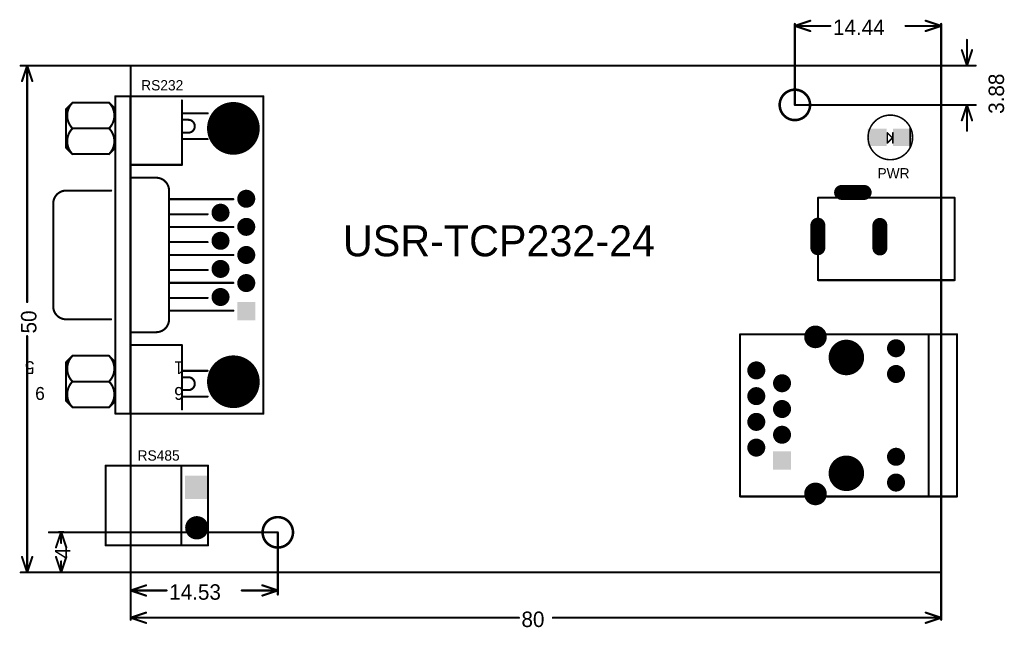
# Model space of a CAD drawing. Extents: x 344.6 to 441.8, y 173.2 to 233.1.
import ezdxf

# ---------------------------------------------------------------- set-up
doc = ezdxf.new("R2010")
doc.units = 0
doc.layers.get('0').update_dxf_attribs({"linetype": 'CONTINUOUS'})
for name, color, linetype in [('BOTTOMSOLDER', 6, 'CONTINUOUS'), ('KEEPOUTLAYER', 6, 'CONTINUOUS'), ('MECHANICAL3', 76, 'CONTINUOUS'), ('MULTILAYER', 9, 'CONTINUOUS'), ('TOPOVERLAY', 2, 'CONTINUOUS'), ('TOPSOLDER', 216, 'CONTINUOUS')]:
    doc.layers.add(name, color=color, linetype=linetype)

# ---------------------------------------------------------------- blocks, each defined once
blk = doc.blocks.new('POWER_B_1')
at = {"layer": 'BOTTOMSOLDER', "const_width": 1.4732}
for points in [[(2.339995, 4.340001), (4.569983, 4.340001)], [(0, 1.114994), (0, -1.114994)], [(6.120989, 1.090026), (6.120989, -1.139962)]]:
    blk.add_lwpolyline(points, dxfattribs=at)
at = {"layer": 'BOTTOMSOLDER', "const_width": 0.7366}
for points in [[(1.971695, 4.340001, 1), (2.708295, 4.340001, 1)], [(4.201683, 4.340001, 1), (4.938283, 4.340001, 1)], [(-0.3683, 1.114994, 1), (0.3683, 1.114994, 1)], [(5.752689, 1.090026, 1), (6.489289, 1.090026, 1)], [(-0.3683, -1.114994, 1), (0.3683, -1.114994, 1)], [(5.752689, -1.139962, 1), (6.489289, -1.139962, 1)]]:
    blk.add_lwpolyline(points, format="xyb", close=True, dxfattribs=at)
at = {"layer": 'MULTILAYER', "const_width": 1.27}
for points in [[(2.339995, 4.340001), (4.569983, 4.340001)], [(0, 1.114994), (0, -1.114994)], [(6.120989, 1.090026), (6.120989, -1.139962)]]:
    blk.add_lwpolyline(points, dxfattribs=at)
at = {"layer": 'MULTILAYER', "const_width": 0.635}
for points in [[(2.022495, 4.340001, 1), (2.657495, 4.340001, 1)], [(4.252483, 4.340001, 1), (4.887483, 4.340001, 1)], [(-0.3175, 1.114994, 1), (0.3175, 1.114994, 1)], [(5.803489, 1.090026, 1), (6.438489, 1.090026, 1)], [(-0.3175, -1.114994, 1), (0.3175, -1.114994, 1)], [(5.803489, -1.139962, 1), (6.438489, -1.139962, 1)]]:
    blk.add_lwpolyline(points, format="xyb", close=True, dxfattribs=at)
at = {"layer": 'TOPOVERLAY', "const_width": 0.2032}
for points in [[(0.024994, 1.812392), (0.024994, 3.815029)], [(0.024994, 3.815029), (1.8288, 3.815029)], [(5.08, 3.815029), (13.495985, 3.815029)], [(13.495985, -4.312996), (13.495985, 3.815029)], [(0.024994, -4.312996), (0.024994, -1.845208)], [(0.024994, -4.312996), (13.495985, -4.312996)]]:
    blk.add_lwpolyline(points, dxfattribs=at)
at = {"layer": 'TOPOVERLAY', "const_width": 0.1016}
for points in [[(-0.025806, 3.815029, 1), (0.075794, 3.815029, 1)], [(-0.025806, 3.815029, 1), (0.075794, 3.815029, 1)], [(1.778, 3.815029, 1), (1.8796, 3.815029, 1)], [(5.0292, 3.815029, 1), (5.1308, 3.815029, 1)], [(13.445185, 3.815029, 1), (13.546785, 3.815029, 1)], [(13.445185, 3.815029, 1), (13.546785, 3.815029, 1)], [(-0.025806, 1.812392, 1), (0.075794, 1.812392, 1)], [(-0.025806, -1.845208, 1), (0.075794, -1.845208, 1)], [(-0.025806, -4.312996, 1), (0.075794, -4.312996, 1)], [(-0.025806, -4.312996, 1), (0.075794, -4.312996, 1)], [(13.445185, -4.312996, 1), (13.546785, -4.312996, 1)], [(13.445185, -4.312996, 1), (13.546785, -4.312996, 1)]]:
    blk.add_lwpolyline(points, format="xyb", close=True, dxfattribs=at)
at = {"layer": 'TOPSOLDER', "const_width": 1.4732}
for points in [[(2.339995, 4.340001), (4.569983, 4.340001)], [(0, 1.114994), (0, -1.114994)], [(6.120989, 1.090026), (6.120989, -1.139962)]]:
    blk.add_lwpolyline(points, dxfattribs=at)
at = {"layer": 'TOPSOLDER', "const_width": 0.7366}
for points in [[(1.971695, 4.340001, 1), (2.708295, 4.340001, 1)], [(4.201683, 4.340001, 1), (4.938283, 4.340001, 1)], [(-0.3683, 1.114994, 1), (0.3683, 1.114994, 1)], [(5.752689, 1.090026, 1), (6.489289, 1.090026, 1)], [(-0.3683, -1.114994, 1), (0.3683, -1.114994, 1)], [(5.752689, -1.139962, 1), (6.489289, -1.139962, 1)]]:
    blk.add_lwpolyline(points, format="xyb", close=True, dxfattribs=at)
blk = doc.blocks.new('DB9F_2')
at = {"layer": 'BOTTOMSOLDER'}
for points, const_width in [([(-1.292085, 0.000965, 1), (1.307173, 0.000965, 1)], 2.599258), ([(7.923886, 1.270965, 1), (8.812886, 1.270965, 1)], 0.889), ([(10.696727, 1.270965, 1), (11.585727, 1.270965, 1)], 0.889), ([(13.469544, 1.270965, 1), (14.358544, 1.270965, 1)], 0.889), ([(16.242355, 1.270963, 1), (17.131355, 1.270963, 1)], 0.889), ([(23.705731, 0.000965, 1), (26.304989, 0.000965, 1)], 2.599258), ([(9.299727, -1.269035, 1), (10.188727, -1.269035, 1)], 0.889), ([(12.072544, -1.269035, 1), (12.961544, -1.269035, 1)], 0.889), ([(14.84536, -1.269035, 1), (15.73436, -1.269035, 1)], 0.889), ([(17.618202, -1.269035, 1), (18.507202, -1.269035, 1)], 0.889)]:
    blk.add_lwpolyline(points, format="xyb", close=True, dxfattribs=dict(at, const_width=const_width))
blk.add_solid([(6.082386, -2.158035), (7.860386, -2.158035), (6.082386, -0.380035), (7.860386, -0.380035)], dxfattribs=at)
at = {"layer": 'MULTILAYER'}
for points, const_width in [([(-1.241285, 0.000965, 1), (1.256373, 0.000965, 1)], 2.497658), ([(7.974686, 1.270965, 1), (8.762086, 1.270965, 1)], 0.7874), ([(10.747527, 1.270965, 1), (11.534927, 1.270965, 1)], 0.7874), ([(13.520344, 1.270965, 1), (14.307744, 1.270965, 1)], 0.7874), ([(16.293155, 1.270963, 1), (17.080555, 1.270963, 1)], 0.7874), ([(23.756531, 0.000965, 1), (26.254189, 0.000965, 1)], 2.497658), ([(9.350527, -1.269035, 1), (10.137927, -1.269035, 1)], 0.7874), ([(12.123344, -1.269035, 1), (12.910744, -1.269035, 1)], 0.7874), ([(14.89616, -1.269035, 1), (15.68356, -1.269035, 1)], 0.7874), ([(17.669002, -1.269035, 1), (18.456402, -1.269035, 1)], 0.7874)]:
    blk.add_lwpolyline(points, format="xyb", close=True, dxfattribs=dict(at, const_width=const_width))
blk.add_solid([(6.183986, -2.056435), (7.758786, -2.056435), (6.183986, -0.481635), (7.758786, -0.481635)], dxfattribs=at)
at = {"layer": 'TOPOVERLAY', "const_width": 0.2032}
for points in [[(6.167044, 16.510965, -0.414214), (7.437044, 17.780965)], [(17.597044, 17.780965, -0.414214), (18.867044, 16.510965)], [(-2.51347, 15.878162, -0.414214), (0.030924, 15.878162)], [(0.02653, 15.878162, -0.414214), (2.570924, 15.878162)], [(22.463163, 15.878162, -0.414214), (25.007557, 15.878162)], [(25.003163, 15.878162, -0.414214), (27.547557, 15.878162)], [(0.030924, 12.275426, -0.414214), (-2.51347, 12.275426)], [(2.570924, 12.275426, -0.414214), (0.02653, 12.275426)], [(25.007557, 12.275426, -0.414214), (22.463163, 12.275426)], [(27.547557, 12.275426, -0.414214), (25.003163, 12.275426)], [(6.167044, 6.350965, -0.414214), (4.897044, 7.620965)], [(20.137044, 7.620965, -0.414214), (18.867044, 6.350965)], [(0.452044, 4.445965, -1), (-0.817956, 4.445965)], [(25.852044, 4.445965, -1), (24.582044, 4.445965)]]:
    blk.add_lwpolyline(points, format="xyb", dxfattribs=at)
for points in [[(7.437044, 17.780965), (17.597044, 17.780965)], [(-1.876273, 16.510965), (-2.511273, 15.875965)], [(-1.876273, 16.510965), (1.933727, 16.510965)], [(1.933727, 16.510965), (2.568727, 15.875965)], [(6.167044, 16.510965), (6.167044, 12.065965)], [(18.867044, 16.510965), (18.867044, 12.065965)], [(23.10036, 16.510965), (22.46536, 15.875965)], [(23.10036, 16.510965), (26.91036, 16.510965)], [(26.91036, 16.510965), (27.54536, 15.875965)], [(-2.511273, 15.875965), (-2.511273, 12.277623)], [(0.028727, 15.875965), (0.028727, 12.277623)], [(2.568727, 15.875965), (2.568727, 12.277623)], [(22.46536, 15.875965), (22.46536, 12.277623)], [(25.00536, 15.875965), (25.00536, 12.277623)], [(27.54536, 15.875965), (27.54536, 12.277623)], [(-3.146273, 11.642623), (28.18036, 11.642623)], [(-3.146273, 11.642623), (-3.146273, -2.962351)], [(-2.511273, 12.277623), (-1.876273, 11.642623)], [(2.568727, 12.277623), (1.933727, 11.642623)], [(22.46536, 12.277623), (23.10036, 11.642623)], [(27.54536, 12.277623), (26.91036, 11.642623)], [(28.18036, 11.642623), (28.18036, -2.962351)], [(-3.146273, 10.160965), (28.18036, 10.160965)], [(3.627044, 10.160965), (3.627044, 5.080965)], [(4.897044, 10.160965), (4.897044, 7.620965)], [(20.137044, 10.160965), (20.137044, 7.620965)], [(21.407044, 10.160965), (21.407044, 5.080965)], [(6.167044, 6.350965), (18.867044, 6.350965)], [(7.013727, 6.350965), (7.013727, 0.000965)], [(8.283727, 6.350965), (8.283727, 2.540965)], [(9.765386, 6.350965), (9.765386, 0.000965)], [(11.035386, 6.350965), (11.035386, 2.540965)], [(12.517044, 6.350965), (12.517044, 0.000965)], [(13.787044, 6.350965), (13.787044, 2.540965)], [(15.268702, 6.350965), (15.268702, 0.000965)], [(16.538702, 6.350965), (16.538702, 2.540965)], [(18.02036, 6.350965), (18.02036, 0.000965)], [(-2.722956, 5.080965), (3.627044, 5.080965)], [(-1.452956, 5.080965), (-1.452956, 2.540965)], [(-0.817956, 5.080965), (-0.817956, 4.445965)], [(0.452044, 5.080965), (0.452044, 4.445965)], [(1.087044, 5.080965), (1.087044, 2.540965)], [(21.407044, 5.080965), (27.757044, 5.080965)], [(23.947044, 5.080965), (23.947044, 2.540965)], [(24.582044, 5.080965), (24.582044, 4.445965)], [(25.852044, 5.080965), (25.852044, 4.445965)], [(26.487044, 5.080965), (26.487044, 2.540965)], [(-3.146273, -2.962351), (28.18036, -2.962351)]]:
    blk.add_lwpolyline(points, dxfattribs=at)
at = {"layer": 'TOPOVERLAY', "const_width": 0.1016}
for points in [[(7.386244, 17.780965, 1), (7.487844, 17.780965, 1)], [(7.386244, 17.780965, 1), (7.487844, 17.780965, 1)], [(17.546244, 17.780965, 1), (17.647844, 17.780965, 1)], [(17.546244, 17.780965, 1), (17.647844, 17.780965, 1)], [(-1.927073, 16.510965, 1), (-1.825473, 16.510965, 1)], [(-1.927073, 16.510965, 1), (-1.825473, 16.510965, 1)], [(1.882927, 16.510965, 1), (1.984527, 16.510965, 1)], [(1.882927, 16.510965, 1), (1.984527, 16.510965, 1)], [(6.116244, 16.510965, 1), (6.217844, 16.510965, 1)], [(6.116244, 16.510965, 1), (6.217844, 16.510965, 1)], [(18.816244, 16.510965, 1), (18.917844, 16.510965, 1)], [(18.816244, 16.510965, 1), (18.917844, 16.510965, 1)], [(23.04956, 16.510965, 1), (23.15116, 16.510965, 1)], [(23.04956, 16.510965, 1), (23.15116, 16.510965, 1)], [(26.85956, 16.510965, 1), (26.96116, 16.510965, 1)], [(26.85956, 16.510965, 1), (26.96116, 16.510965, 1)], [(-2.56427, 15.878162, 1), (-2.46267, 15.878162, 1)], [(-2.562073, 15.875965, 1), (-2.460473, 15.875965, 1)], [(-2.562073, 15.875965, 1), (-2.460473, 15.875965, 1)], [(-0.02427, 15.878162, 1), (0.07733, 15.878162, 1)], [(-0.022073, 15.875965, 1), (0.079527, 15.875965, 1)], [(-0.019875, 15.878162, 1), (0.081724, 15.878162, 1)], [(2.517927, 15.875965, 1), (2.619527, 15.875965, 1)], [(2.517927, 15.875965, 1), (2.619527, 15.875965, 1)], [(2.520124, 15.878162, 1), (2.621725, 15.878162, 1)], [(22.412363, 15.878162, 1), (22.513963, 15.878162, 1)], [(22.41456, 15.875965, 1), (22.51616, 15.875965, 1)], [(22.41456, 15.875965, 1), (22.51616, 15.875965, 1)], [(24.952363, 15.878162, 1), (25.053963, 15.878162, 1)], [(24.95456, 15.875965, 1), (25.05616, 15.875965, 1)], [(24.956757, 15.878162, 1), (25.058357, 15.878162, 1)], [(27.49456, 15.875965, 1), (27.59616, 15.875965, 1)], [(27.49456, 15.875965, 1), (27.59616, 15.875965, 1)], [(27.496757, 15.878162, 1), (27.598357, 15.878162, 1)], [(-3.197073, 11.642623, 1), (-3.095473, 11.642623, 1)], [(-3.197073, 11.642623, 1), (-3.095473, 11.642623, 1)], [(-2.56427, 12.275426, 1), (-2.46267, 12.275426, 1)], [(-2.562073, 12.277623, 1), (-2.460473, 12.277623, 1)], [(-2.562073, 12.277623, 1), (-2.460473, 12.277623, 1)], [(-1.927073, 11.642623, 1), (-1.825473, 11.642623, 1)], [(-0.02427, 12.275426, 1), (0.07733, 12.275426, 1)], [(-0.022073, 12.277623, 1), (0.079527, 12.277623, 1)], [(-0.019875, 12.275426, 1), (0.081724, 12.275426, 1)], [(1.882927, 11.642623, 1), (1.984527, 11.642623, 1)], [(2.517927, 12.277623, 1), (2.619527, 12.277623, 1)], [(2.517927, 12.277623, 1), (2.619527, 12.277623, 1)], [(2.520124, 12.275426, 1), (2.621725, 12.275426, 1)], [(6.116244, 12.065965, 1), (6.217844, 12.065965, 1)], [(18.816244, 12.065965, 1), (18.917844, 12.065965, 1)], [(22.412363, 12.275426, 1), (22.513963, 12.275426, 1)], [(22.41456, 12.277623, 1), (22.51616, 12.277623, 1)], [(22.41456, 12.277623, 1), (22.51616, 12.277623, 1)], [(23.04956, 11.642623, 1), (23.15116, 11.642623, 1)], [(24.952363, 12.275426, 1), (25.053963, 12.275426, 1)], [(24.95456, 12.277623, 1), (25.05616, 12.277623, 1)], [(24.956757, 12.275426, 1), (25.058357, 12.275426, 1)], [(26.85956, 11.642623, 1), (26.96116, 11.642623, 1)], [(27.49456, 12.277623, 1), (27.59616, 12.277623, 1)], [(27.49456, 12.277623, 1), (27.59616, 12.277623, 1)], [(27.496757, 12.275426, 1), (27.598357, 12.275426, 1)], [(28.12956, 11.642623, 1), (28.23116, 11.642623, 1)], [(28.12956, 11.642623, 1), (28.23116, 11.642623, 1)], [(-3.197073, 10.160965, 1), (-3.095473, 10.160965, 1)], [(3.576244, 10.160965, 1), (3.677844, 10.160965, 1)], [(4.846244, 10.160965, 1), (4.947844, 10.160965, 1)], [(20.086244, 10.160965, 1), (20.187844, 10.160965, 1)], [(21.356244, 10.160965, 1), (21.457844, 10.160965, 1)], [(28.12956, 10.160965, 1), (28.23116, 10.160965, 1)], [(4.846244, 7.620965, 1), (4.947844, 7.620965, 1)], [(4.846244, 7.620965, 1), (4.947844, 7.620965, 1)], [(20.086244, 7.620965, 1), (20.187844, 7.620965, 1)], [(20.086244, 7.620965, 1), (20.187844, 7.620965, 1)], [(6.116244, 6.350965, 1), (6.217844, 6.350965, 1)], [(6.116244, 6.350965, 1), (6.217844, 6.350965, 1)], [(6.962927, 6.350965, 1), (7.064527, 6.350965, 1)], [(8.232927, 6.350965, 1), (8.334527, 6.350965, 1)], [(9.714586, 6.350965, 1), (9.816186, 6.350965, 1)], [(10.984586, 6.350965, 1), (11.086186, 6.350965, 1)], [(12.466244, 6.350965, 1), (12.567844, 6.350965, 1)], [(13.736244, 6.350965, 1), (13.837844, 6.350965, 1)], [(15.217902, 6.350965, 1), (15.319502, 6.350965, 1)], [(16.487902, 6.350965, 1), (16.589502, 6.350965, 1)], [(17.96956, 6.350965, 1), (18.07116, 6.350965, 1)], [(18.816244, 6.350965, 1), (18.917844, 6.350965, 1)], [(18.816244, 6.350965, 1), (18.917844, 6.350965, 1)], [(-2.773756, 5.080965, 1), (-2.672156, 5.080965, 1)], [(-1.503756, 5.080965, 1), (-1.402156, 5.080965, 1)], [(-0.868756, 5.080965, 1), (-0.767156, 5.080965, 1)], [(0.401244, 5.080965, 1), (0.502844, 5.080965, 1)], [(1.036244, 5.080965, 1), (1.137844, 5.080965, 1)], [(3.576244, 5.080965, 1), (3.677844, 5.080965, 1)], [(3.576244, 5.080965, 1), (3.677844, 5.080965, 1)], [(21.356244, 5.080965, 1), (21.457844, 5.080965, 1)], [(21.356244, 5.080965, 1), (21.457844, 5.080965, 1)], [(23.896244, 5.080965, 1), (23.997844, 5.080965, 1)], [(24.531244, 5.080965, 1), (24.632844, 5.080965, 1)], [(25.801244, 5.080965, 1), (25.902844, 5.080965, 1)], [(26.436244, 5.080965, 1), (26.537844, 5.080965, 1)], [(27.706244, 5.080965, 1), (27.807844, 5.080965, 1)], [(-0.868756, 4.445965, 1), (-0.767156, 4.445965, 1)], [(-0.868756, 4.445965, 1), (-0.767156, 4.445965, 1)], [(0.401244, 4.445965, 1), (0.502844, 4.445965, 1)], [(0.401244, 4.445965, 1), (0.502844, 4.445965, 1)], [(24.531244, 4.445965, 1), (24.632844, 4.445965, 1)], [(24.531244, 4.445965, 1), (24.632844, 4.445965, 1)], [(25.801244, 4.445965, 1), (25.902844, 4.445965, 1)], [(25.801244, 4.445965, 1), (25.902844, 4.445965, 1)], [(-1.503756, 2.540965, 1), (-1.402156, 2.540965, 1)], [(1.036244, 2.540965, 1), (1.137844, 2.540965, 1)], [(8.232927, 2.540965, 1), (8.334527, 2.540965, 1)], [(10.984586, 2.540965, 1), (11.086186, 2.540965, 1)], [(13.736244, 2.540965, 1), (13.837844, 2.540965, 1)], [(16.487902, 2.540965, 1), (16.589502, 2.540965, 1)], [(23.896244, 2.540965, 1), (23.997844, 2.540965, 1)], [(26.436244, 2.540965, 1), (26.537844, 2.540965, 1)], [(6.962927, 0.000965, 1), (7.064527, 0.000965, 1)], [(9.714586, 0.000965, 1), (9.816186, 0.000965, 1)], [(12.466244, 0.000965, 1), (12.567844, 0.000965, 1)], [(15.217902, 0.000965, 1), (15.319502, 0.000965, 1)], [(17.96956, 0.000965, 1), (18.07116, 0.000965, 1)], [(-3.197073, -2.962351, 1), (-3.095473, -2.962351, 1)], [(-3.197073, -2.962351, 1), (-3.095473, -2.962351, 1)], [(28.12956, -2.962351, 1), (28.23116, -2.962351, 1)], [(28.12956, -2.962351, 1), (28.23116, -2.962351, 1)]]:
    blk.add_lwpolyline(points, format="xyb", close=True, dxfattribs=at)
at = {"layer": 'TOPSOLDER'}
for points, const_width in [([(-1.292085, 0.000965, 1), (1.307173, 0.000965, 1)], 2.599258), ([(7.923886, 1.270965, 1), (8.812886, 1.270965, 1)], 0.889), ([(10.696727, 1.270965, 1), (11.585727, 1.270965, 1)], 0.889), ([(13.469544, 1.270965, 1), (14.358544, 1.270965, 1)], 0.889), ([(16.242355, 1.270963, 1), (17.131355, 1.270963, 1)], 0.889), ([(23.705731, 0.000965, 1), (26.304989, 0.000965, 1)], 2.599258), ([(9.299727, -1.269035, 1), (10.188727, -1.269035, 1)], 0.889), ([(12.072544, -1.269035, 1), (12.961544, -1.269035, 1)], 0.889), ([(14.84536, -1.269035, 1), (15.73436, -1.269035, 1)], 0.889), ([(17.618202, -1.269035, 1), (18.507202, -1.269035, 1)], 0.889)]:
    blk.add_lwpolyline(points, format="xyb", close=True, dxfattribs=dict(at, const_width=const_width))
blk.add_solid([(6.082386, -2.158035), (7.860386, -2.158035), (6.082386, -0.380035), (7.860386, -0.380035)], dxfattribs=at)
at = {"layer": 'TOPOVERLAY'}
for s, p in [('5', (2.031035, 19.629044)), ('9', (-0.508965, 18.613044)), ('6', (-0.508965, 4.897044)), ('1', (2.031035, 4.897044))]:
    blk.add_text(s, height=1.27, rotation=90, dxfattribs=at).set_placement(p)
blk = doc.blocks.new('HR911105A_3')
at = {"layer": 'BOTTOMSOLDER'}
for points, const_width in [([(2.7432, 12.19708, 1), (3.8608, 12.19708, 1)], 1.1176), ([(5.4737, 10.16508, 1), (7.2263, 10.16508, 1)], 1.7526), ([(10.80549, 11.075086, 1), (11.69449, 11.075086, 1)], 0.889), ([(-2.9845, 8.89, 1), (-2.0955, 8.89, 1)], 0.889), ([(10.80549, 8.535086, 1), (11.69449, 8.535086, 1)], 0.889), ([(-0.4445, 7.62, 1), (0.4445, 7.62, 1)], 0.889), ([(-2.9845, 6.35, 1), (-2.0955, 6.35, 1)], 0.889), ([(-0.4445, 5.08, 1), (0.4445, 5.08, 1)], 0.889), ([(-2.9845, 3.81, 1), (-2.0955, 3.81, 1)], 0.889), ([(-0.4445, 2.54, 1), (0.4445, 2.54, 1)], 0.889), ([(-2.9845, 1.27, 1), (-2.0955, 1.27, 1)], 0.889), ([(10.80549, 0.365074, 1), (11.69449, 0.365074, 1)], 0.889), ([(5.4737, -1.26492, 1), (7.2263, -1.26492, 1)], 1.7526), ([(10.80549, -2.174926, 1), (11.69449, -2.174926, 1)], 0.889), ([(2.7432, -3.29692, 1), (3.8608, -3.29692, 1)], 1.1176)]:
    blk.add_lwpolyline(points, format="xyb", close=True, dxfattribs=dict(at, const_width=const_width))
blk.add_solid([(-0.889, 0.889), (-0.889, -0.889), (0.889, 0.889), (0.889, -0.889)], dxfattribs=at)
at = {"layer": 'MULTILAYER'}
for points, const_width in [([(2.794, 12.19708, 1), (3.81, 12.19708, 1)], 1.016), ([(5.5245, 10.16508, 1), (7.1755, 10.16508, 1)], 1.651), ([(10.85629, 11.075086, 1), (11.64369, 11.075086, 1)], 0.7874), ([(-2.9337, 8.89, 1), (-2.1463, 8.89, 1)], 0.7874), ([(10.85629, 8.535086, 1), (11.64369, 8.535086, 1)], 0.7874), ([(-0.3937, 7.62, 1), (0.3937, 7.62, 1)], 0.7874), ([(-2.9337, 6.35, 1), (-2.1463, 6.35, 1)], 0.7874), ([(-0.3937, 5.08, 1), (0.3937, 5.08, 1)], 0.7874), ([(-2.9337, 3.81, 1), (-2.1463, 3.81, 1)], 0.7874), ([(-0.3937, 2.54, 1), (0.3937, 2.54, 1)], 0.7874), ([(-2.9337, 1.27, 1), (-2.1463, 1.27, 1)], 0.7874), ([(10.85629, 0.365074, 1), (11.64369, 0.365074, 1)], 0.7874), ([(5.5245, -1.26492, 1), (7.1755, -1.26492, 1)], 1.651), ([(10.85629, -2.174926, 1), (11.64369, -2.174926, 1)], 0.7874), ([(2.794, -3.29692, 1), (3.81, -3.29692, 1)], 1.016)]:
    blk.add_lwpolyline(points, format="xyb", close=True, dxfattribs=dict(at, const_width=const_width))
blk.add_solid([(-0.7874, 0.7874), (-0.7874, -0.7874), (0.7874, 0.7874), (0.7874, -0.7874)], dxfattribs=at)
at = {"layer": 'TOPOVERLAY', "const_width": 0.2032}
for points in [[(-4.1402, 12.45108), (17.272, 12.45108)], [(-4.1402, -3.55092), (-4.1402, 12.45108)], [(14.478, -3.55092), (14.478, 12.45108)], [(17.272, -3.55092), (17.272, 12.45108)], [(-4.1402, -3.55092), (17.272, -3.55092)]]:
    blk.add_lwpolyline(points, dxfattribs=at)
at = {"layer": 'TOPOVERLAY', "const_width": 0.1016}
for points in [[(-4.191, 12.45108, 1), (-4.0894, 12.45108, 1)], [(-4.191, 12.45108, 1), (-4.0894, 12.45108, 1)], [(14.4272, 12.45108, 1), (14.5288, 12.45108, 1)], [(17.2212, 12.45108, 1), (17.3228, 12.45108, 1)], [(17.2212, 12.45108, 1), (17.3228, 12.45108, 1)], [(-4.191, -3.55092, 1), (-4.0894, -3.55092, 1)], [(-4.191, -3.55092, 1), (-4.0894, -3.55092, 1)], [(14.4272, -3.55092, 1), (14.5288, -3.55092, 1)], [(17.2212, -3.55092, 1), (17.3228, -3.55092, 1)], [(17.2212, -3.55092, 1), (17.3228, -3.55092, 1)]]:
    blk.add_lwpolyline(points, format="xyb", close=True, dxfattribs=at)
at = {"layer": 'TOPSOLDER'}
for points, const_width in [([(2.7432, 12.19708, 1), (3.8608, 12.19708, 1)], 1.1176), ([(5.4737, 10.16508, 1), (7.2263, 10.16508, 1)], 1.7526), ([(10.80549, 11.075086, 1), (11.69449, 11.075086, 1)], 0.889), ([(-2.9845, 8.89, 1), (-2.0955, 8.89, 1)], 0.889), ([(10.80549, 8.535086, 1), (11.69449, 8.535086, 1)], 0.889), ([(-0.4445, 7.62, 1), (0.4445, 7.62, 1)], 0.889), ([(-2.9845, 6.35, 1), (-2.0955, 6.35, 1)], 0.889), ([(-0.4445, 5.08, 1), (0.4445, 5.08, 1)], 0.889), ([(-2.9845, 3.81, 1), (-2.0955, 3.81, 1)], 0.889), ([(-0.4445, 2.54, 1), (0.4445, 2.54, 1)], 0.889), ([(-2.9845, 1.27, 1), (-2.0955, 1.27, 1)], 0.889), ([(10.80549, 0.365074, 1), (11.69449, 0.365074, 1)], 0.889), ([(5.4737, -1.26492, 1), (7.2263, -1.26492, 1)], 1.7526), ([(10.80549, -2.174926, 1), (11.69449, -2.174926, 1)], 0.889), ([(2.7432, -3.29692, 1), (3.8608, -3.29692, 1)], 1.1176)]:
    blk.add_lwpolyline(points, format="xyb", close=True, dxfattribs=dict(at, const_width=const_width))
blk.add_solid([(-0.889, 0.889), (-0.889, -0.889), (0.889, 0.889), (0.889, -0.889)], dxfattribs=at)
blk = doc.blocks.new('TD0805_4')
at = {"layer": 'BOTTOMSOLDER'}
for points in [[(-0.951598, -0.8636), (0.951598, -0.8636), (-0.951598, 0.8636), (0.951598, 0.8636)], [(1.548397, -0.8636), (3.451593, -0.8636), (1.548397, 0.8636), (3.451593, 0.8636)]]:
    blk.add_solid(points, dxfattribs=at)
at = {"layer": 'MULTILAYER'}
for points in [[(-0.849998, -0.762), (0.849998, -0.762), (-0.849998, 0.762), (0.849998, 0.762)], [(1.649997, -0.762), (3.349993, -0.762), (1.649997, 0.762), (3.349993, 0.762)]]:
    blk.add_solid(points, dxfattribs=at)
at = {"layer": 'TOPOVERLAY'}
for points, const_width in [([(3.499993, 0, 1), (-0.899998, 0, 1)], 0.1524), ([(3.211906, 0.999998, 1), (3.288106, 0.999998, 1)], 0.0762), ([(-0.938098, 0, 1), (-0.861898, 0, 1)], 0.0762), ([(0.961898, 0.449986, 1), (1.038098, 0.449986, 1)], 0.0762), ([(0.961898, 0.449986, 1), (1.038098, 0.449986, 1)], 0.0762), ([(1.436903, -0.024994, 1), (1.513103, -0.024994, 1)], 0.0762), ([(1.436903, -0.024994, 1), (1.513103, -0.024994, 1)], 0.0762), ([(1.436903, -0.075006, 1), (1.513103, -0.075006, 1)], 0.0762), ([(1.436903, -0.075006, 1), (1.513103, -0.075006, 1)], 0.0762), ([(1.51191, 0.449986, 1), (1.58811, 0.449986, 1)], 0.0762), ([(3.461893, 0, 1), (3.538093, 0, 1)], 0.0762), ([(0.961898, -0.550012, 1), (1.038098, -0.550012, 1)], 0.0762), ([(0.961898, -0.550012, 1), (1.038098, -0.550012, 1)], 0.0762), ([(1.51191, -0.550012, 1), (1.58811, -0.550012, 1)], 0.0762), ([(3.211906, -1.024992, 1), (3.288106, -1.024992, 1)], 0.0762)]:
    blk.add_lwpolyline(points, format="xyb", close=True, dxfattribs=dict(at, const_width=const_width))
at = {"layer": 'TOPOVERLAY', "const_width": 0.1524}
for points in [[(3.250006, -1.024992), (3.250006, 0.999998)], [(0.999998, 0.449986), (1.475003, -0.024994)], [(0.999998, -0.550012), (0.999998, 0.449986)], [(0.999998, -0.550012), (1.475003, -0.075006)], [(1.475003, -0.075006), (1.475003, -0.024994)], [(1.55001, -0.550012), (1.55001, 0.449986)]]:
    blk.add_lwpolyline(points, dxfattribs=at)
at = {"layer": 'TOPSOLDER'}
for points in [[(-0.951598, -0.8636), (0.951598, -0.8636), (-0.951598, 0.8636), (0.951598, 0.8636)], [(1.548397, -0.8636), (3.451593, -0.8636), (1.548397, 0.8636), (3.451593, 0.8636)]]:
    blk.add_solid(points, dxfattribs=at)
blk = doc.blocks.new('KF_2_5')
at = {"layer": 'BOTTOMSOLDER', "const_width": 1.1516}
blk.add_lwpolyline([(5.737322, -1.253622, 1), (6.888922, -1.253622, 1)], format="xyb", close=True, dxfattribs=at)
at = {"layer": 'BOTTOMSOLDER'}
blk.add_solid([(1.161529, -2.405223), (3.46473, -2.405223), (1.161529, -0.102022), (3.46473, -0.102022)], dxfattribs=at)
at = {"layer": 'MULTILAYER', "const_width": 1.05}
blk.add_lwpolyline([(5.788122, -1.253622, 1), (6.838122, -1.253622, 1)], format="xyb", close=True, dxfattribs=at)
at = {"layer": 'MULTILAYER'}
blk.add_solid([(1.263129, -2.303623), (3.36313, -2.303623), (1.263129, -0.203622), (3.36313, -0.203622)], dxfattribs=at)
at = {"layer": 'TOPOVERLAY', "const_width": 0.2032}
for points in [[(8.053527, -0.153619), (0.173533, -0.153619)], [(0.173533, -10.253624), (0.173533, -0.153619)], [(8.053527, -10.253624), (8.053527, -0.153619)], [(8.053527, -2.777617), (0.281127, -2.777617)], [(8.053527, -10.253624), (0.173533, -10.253624)]]:
    blk.add_lwpolyline(points, dxfattribs=at)
at = {"layer": 'TOPOVERLAY', "const_width": 0.1016}
for points in [[(0.122733, -0.153619, 1), (0.224333, -0.153619, 1)], [(0.122733, -0.153619, 1), (0.224333, -0.153619, 1)], [(8.002727, -0.153619, 1), (8.104327, -0.153619, 1)], [(8.002727, -0.153619, 1), (8.104327, -0.153619, 1)], [(0.230327, -2.777617, 1), (0.331927, -2.777617, 1)], [(8.002727, -2.777617, 1), (8.104327, -2.777617, 1)], [(0.122733, -10.253624, 1), (0.224333, -10.253624, 1)], [(0.122733, -10.253624, 1), (0.224333, -10.253624, 1)], [(8.002727, -10.253624, 1), (8.104327, -10.253624, 1)], [(8.002727, -10.253624, 1), (8.104327, -10.253624, 1)]]:
    blk.add_lwpolyline(points, format="xyb", close=True, dxfattribs=at)
at = {"layer": 'TOPSOLDER', "const_width": 1.1516}
blk.add_lwpolyline([(5.737322, -1.253622, 1), (6.888922, -1.253622, 1)], format="xyb", close=True, dxfattribs=at)
at = {"layer": 'TOPSOLDER'}
blk.add_solid([(1.161529, -2.405223), (3.46473, -2.405223), (1.161529, -0.102022), (3.46473, -0.102022)], dxfattribs=at)

msp = doc.modelspace()

# ---------------------------------------------------------------- linework, layer by layer
at = {"layer": 'KEEPOUTLAYER', "const_width": 0.2032}
for points in [[(355.520549, 178.603859), (355.520549, 228.603861)], [(355.520549, 228.603858), (435.520549, 228.603858)], [(435.520549, 178.603859), (435.520549, 228.603858)], [(355.520549, 178.603859), (435.520549, 178.603859)]]:
    msp.add_lwpolyline(points, dxfattribs=at)
at = {"layer": 'KEEPOUTLAYER'}
for points, const_width in [([(355.469749, 228.603861, 1), (355.571349, 228.603861, 1)], 0.1016), ([(355.469749, 228.603858, 1), (355.571349, 228.603858, 1)], 0.1016), ([(435.469749, 228.603858, 1), (435.571349, 228.603858, 1)], 0.1016), ([(435.469749, 228.603858, 1), (435.571349, 228.603858, 1)], 0.1016), ([(422.583534, 224.732367, 1), (419.58354, 224.732367, 1)], 0.254), ([(419.52004, 224.732367, 1), (419.64704, 224.732367, 1)], 0.127), ([(422.520034, 224.732367, 1), (422.647034, 224.732367, 1)], 0.127), ([(371.546526, 182.56217, 1), (368.546532, 182.56217, 1)], 0.254), ([(368.483032, 182.56217, 1), (368.610032, 182.56217, 1)], 0.127), ([(371.483026, 182.56217, 1), (371.610026, 182.56217, 1)], 0.127), ([(355.469749, 178.603859, 1), (355.571349, 178.603859, 1)], 0.1016), ([(355.469749, 178.603859, 1), (355.571349, 178.603859, 1)], 0.1016), ([(435.469749, 178.603859, 1), (435.571349, 178.603859, 1)], 0.1016), ([(435.469749, 178.603859, 1), (435.571349, 178.603859, 1)], 0.1016)]:
    msp.add_lwpolyline(points, format="xyb", close=True, dxfattribs=dict(at, const_width=const_width))
at = {"layer": 'MECHANICAL3', "const_width": 0.2032}
for points in [[(421.077949, 232.528059), (422.601949, 233.036059)], [(421.077949, 224.730259), (421.077949, 232.731259)], [(421.077949, 232.324859), (421.077949, 232.731259)], [(421.077949, 232.528059), (422.601949, 232.020059)], [(421.077949, 232.528059), (424.590616, 232.528059)], [(432.00528, 232.528059), (435.517948, 232.528059)], [(433.993948, 233.036059), (435.517948, 232.528059)], [(433.993948, 232.020059), (435.517948, 232.528059)], [(435.517948, 232.324859), (435.517948, 232.731259)], [(435.520549, 228.603858), (435.520549, 232.721259)], [(438.070549, 228.610259), (438.070549, 231.150259)], [(437.562549, 230.134259), (438.070549, 228.610259)], [(438.070549, 228.610259), (438.578549, 230.134259)], [(344.674749, 228.603858), (355.520549, 228.603858)], [(344.801749, 227.079858), (345.309749, 228.603858)], [(345.106549, 228.603858), (345.512949, 228.603858)], [(345.309749, 228.603858), (345.817749, 227.079858)], [(345.309749, 205.279849), (345.309749, 228.603858)], [(435.520549, 228.603858), (438.92135, 228.603858)], [(437.867349, 228.610259), (438.273749, 228.610259)], [(421.077949, 224.730259), (438.934149, 224.730259)], [(437.562549, 223.206259), (438.070549, 224.730259)], [(437.867349, 224.730259), (438.273749, 224.730259)], [(438.070549, 224.730259), (438.578549, 223.206259)], [(438.070549, 222.190259), (438.070549, 224.730259)], [(345.309749, 178.603859), (345.309749, 201.927869)], [(348.154549, 181.079859), (348.662549, 182.603859)], [(348.459349, 182.603859), (348.865749, 182.603859)], [(348.662549, 182.603859), (349.170549, 181.079859)], [(348.662549, 181.518095), (348.662549, 182.603859)], [(347.468749, 182.566259), (370.049349, 182.566259)], [(370.049349, 176.419459), (370.049349, 182.566259)], [(344.801749, 180.127859), (345.309749, 178.603859)], [(345.309749, 178.603859), (345.817749, 180.127859)], [(348.154549, 180.127859), (348.662549, 178.603859)], [(348.662549, 178.603859), (349.170549, 180.127859)], [(348.662549, 178.603859), (348.662549, 179.689623)], [(344.674749, 178.603859), (355.520549, 178.603859)], [(345.106549, 178.603859), (345.512949, 178.603859)], [(348.459349, 178.603859), (348.865749, 178.603859)], [(355.520549, 173.930259), (355.520549, 178.603859)], [(435.520549, 173.930259), (435.520549, 178.619259)], [(355.520549, 176.825859), (357.044549, 177.333859)], [(355.520549, 176.622659), (355.520549, 177.029059)], [(355.520549, 176.825859), (357.044549, 176.317859)], [(355.520549, 176.825859), (359.078218, 176.825859)], [(366.492879, 176.825859), (370.050548, 176.825859)], [(368.526548, 177.333859), (370.050548, 176.825859)], [(368.526548, 176.317859), (370.050548, 176.825859)], [(370.050548, 176.622659), (370.050548, 177.029059)], [(355.520549, 174.133459), (357.044549, 174.641459)], [(355.520549, 173.930259), (355.520549, 174.336659)], [(355.520549, 174.133459), (357.044549, 173.625459)], [(355.520549, 174.133459), (393.844559, 174.133459)], [(397.196539, 174.133459), (435.520549, 174.133459)], [(433.996549, 174.641459), (435.520549, 174.133459)], [(433.996549, 173.625459), (435.520549, 174.133459)], [(435.520549, 173.930259), (435.520549, 174.336659)]]:
    msp.add_lwpolyline(points, dxfattribs=at)
at = {"layer": 'MECHANICAL3', "const_width": 0.1016}
for points in [[(421.027149, 232.731259, 1), (421.128749, 232.731259, 1)], [(421.027149, 232.731259, 1), (421.128749, 232.731259, 1)], [(421.027149, 232.528059, 1), (421.128749, 232.528059, 1)], [(421.027149, 232.528059, 1), (421.128749, 232.528059, 1)], [(421.027149, 232.528059, 1), (421.128749, 232.528059, 1)], [(421.027149, 232.324859, 1), (421.128749, 232.324859, 1)], [(422.551149, 233.036059, 1), (422.652749, 233.036059, 1)], [(424.539816, 232.528059, 1), (424.641416, 232.528059, 1)], [(431.95448, 232.528059, 1), (432.05608, 232.528059, 1)], [(433.943148, 233.036059, 1), (434.044748, 233.036059, 1)], [(435.467148, 232.731259, 1), (435.568748, 232.731259, 1)], [(435.467148, 232.528059, 1), (435.568748, 232.528059, 1)], [(435.467148, 232.528059, 1), (435.568748, 232.528059, 1)], [(435.467148, 232.528059, 1), (435.568748, 232.528059, 1)], [(435.467148, 232.324859, 1), (435.568748, 232.324859, 1)], [(435.469749, 232.721259, 1), (435.571349, 232.721259, 1)], [(422.551149, 232.020059, 1), (422.652749, 232.020059, 1)], [(433.943148, 232.020059, 1), (434.044748, 232.020059, 1)], [(438.019749, 231.150259, 1), (438.121349, 231.150259, 1)], [(437.511749, 230.134259, 1), (437.613349, 230.134259, 1)], [(438.527749, 230.134259, 1), (438.629349, 230.134259, 1)], [(344.623949, 228.603858, 1), (344.725549, 228.603858, 1)], [(345.055749, 228.603858, 1), (345.157349, 228.603858, 1)], [(345.258949, 228.603858, 1), (345.360549, 228.603858, 1)], [(345.258949, 228.603858, 1), (345.360549, 228.603858, 1)], [(345.258949, 228.603858, 1), (345.360549, 228.603858, 1)], [(345.462149, 228.603858, 1), (345.563749, 228.603858, 1)], [(355.469749, 228.603858, 1), (355.571349, 228.603858, 1)], [(435.469749, 228.603858, 1), (435.571349, 228.603858, 1)], [(435.469749, 228.603858, 1), (435.571349, 228.603858, 1)], [(437.816549, 228.610259, 1), (437.918149, 228.610259, 1)], [(438.019749, 228.610259, 1), (438.121349, 228.610259, 1)], [(438.019749, 228.610259, 1), (438.121349, 228.610259, 1)], [(438.019749, 228.610259, 1), (438.121349, 228.610259, 1)], [(438.222949, 228.610259, 1), (438.324549, 228.610259, 1)], [(438.87055, 228.603858, 1), (438.97215, 228.603858, 1)], [(344.750949, 227.079858, 1), (344.852549, 227.079858, 1)], [(345.766949, 227.079858, 1), (345.868549, 227.079858, 1)], [(421.027149, 224.730259, 1), (421.128749, 224.730259, 1)], [(421.027149, 224.730259, 1), (421.128749, 224.730259, 1)], [(437.816549, 224.730259, 1), (437.918149, 224.730259, 1)], [(438.019749, 224.730259, 1), (438.121349, 224.730259, 1)], [(438.019749, 224.730259, 1), (438.121349, 224.730259, 1)], [(438.019749, 224.730259, 1), (438.121349, 224.730259, 1)], [(438.222949, 224.730259, 1), (438.324549, 224.730259, 1)], [(438.883349, 224.730259, 1), (438.984949, 224.730259, 1)], [(437.511749, 223.206259, 1), (437.613349, 223.206259, 1)], [(438.527749, 223.206259, 1), (438.629349, 223.206259, 1)], [(438.019749, 222.190259, 1), (438.121349, 222.190259, 1)], [(345.258949, 205.279849, 1), (345.360549, 205.279849, 1)], [(345.258949, 201.927869, 1), (345.360549, 201.927869, 1)], [(348.408549, 182.603859, 1), (348.510149, 182.603859, 1)], [(348.611749, 182.603859, 1), (348.713349, 182.603859, 1)], [(348.611749, 182.603859, 1), (348.713349, 182.603859, 1)], [(348.611749, 182.603859, 1), (348.713349, 182.603859, 1)], [(348.814949, 182.603859, 1), (348.916549, 182.603859, 1)], [(347.417949, 182.566259, 1), (347.519549, 182.566259, 1)], [(369.998549, 182.566259, 1), (370.100149, 182.566259, 1)], [(369.998549, 182.566259, 1), (370.100149, 182.566259, 1)], [(348.103749, 181.079859, 1), (348.205349, 181.079859, 1)], [(348.611749, 181.518095, 1), (348.713349, 181.518095, 1)], [(349.119749, 181.079859, 1), (349.221349, 181.079859, 1)], [(344.750949, 180.127859, 1), (344.852549, 180.127859, 1)], [(345.766949, 180.127859, 1), (345.868549, 180.127859, 1)], [(348.103749, 180.127859, 1), (348.205349, 180.127859, 1)], [(348.611749, 179.689623, 1), (348.713349, 179.689623, 1)], [(349.119749, 180.127859, 1), (349.221349, 180.127859, 1)], [(344.623949, 178.603859, 1), (344.725549, 178.603859, 1)], [(345.055749, 178.603859, 1), (345.157349, 178.603859, 1)], [(345.258949, 178.603859, 1), (345.360549, 178.603859, 1)], [(345.258949, 178.603859, 1), (345.360549, 178.603859, 1)], [(345.258949, 178.603859, 1), (345.360549, 178.603859, 1)], [(345.462149, 178.603859, 1), (345.563749, 178.603859, 1)], [(348.408549, 178.603859, 1), (348.510149, 178.603859, 1)], [(348.611749, 178.603859, 1), (348.713349, 178.603859, 1)], [(348.611749, 178.603859, 1), (348.713349, 178.603859, 1)], [(348.611749, 178.603859, 1), (348.713349, 178.603859, 1)], [(348.814949, 178.603859, 1), (348.916549, 178.603859, 1)], [(355.469749, 178.603859, 1), (355.571349, 178.603859, 1)], [(355.469749, 178.603859, 1), (355.571349, 178.603859, 1)], [(435.469749, 178.619259, 1), (435.571349, 178.619259, 1)], [(355.469749, 177.029059, 1), (355.571349, 177.029059, 1)], [(355.469749, 176.825859, 1), (355.571349, 176.825859, 1)], [(355.469749, 176.825859, 1), (355.571349, 176.825859, 1)], [(355.469749, 176.825859, 1), (355.571349, 176.825859, 1)], [(356.993749, 177.333859, 1), (357.095349, 177.333859, 1)], [(359.027418, 176.825859, 1), (359.129018, 176.825859, 1)], [(366.442079, 176.825859, 1), (366.543679, 176.825859, 1)], [(368.475748, 177.333859, 1), (368.577348, 177.333859, 1)], [(369.999748, 177.029059, 1), (370.101348, 177.029059, 1)], [(369.999748, 176.825859, 1), (370.101348, 176.825859, 1)], [(369.999748, 176.825859, 1), (370.101348, 176.825859, 1)], [(369.999748, 176.825859, 1), (370.101348, 176.825859, 1)], [(355.469749, 176.622659, 1), (355.571349, 176.622659, 1)], [(356.993749, 176.317859, 1), (357.095349, 176.317859, 1)], [(368.475748, 176.317859, 1), (368.577348, 176.317859, 1)], [(369.998549, 176.419459, 1), (370.100149, 176.419459, 1)], [(369.999748, 176.622659, 1), (370.101348, 176.622659, 1)], [(355.469749, 174.336659, 1), (355.571349, 174.336659, 1)], [(355.469749, 174.133459, 1), (355.571349, 174.133459, 1)], [(355.469749, 174.133459, 1), (355.571349, 174.133459, 1)], [(355.469749, 174.133459, 1), (355.571349, 174.133459, 1)], [(355.469749, 173.930259, 1), (355.571349, 173.930259, 1)], [(355.469749, 173.930259, 1), (355.571349, 173.930259, 1)], [(356.993749, 174.641459, 1), (357.095349, 174.641459, 1)], [(393.793759, 174.133459, 1), (393.895359, 174.133459, 1)], [(397.145739, 174.133459, 1), (397.247339, 174.133459, 1)], [(433.945749, 174.641459, 1), (434.047349, 174.641459, 1)], [(435.469749, 174.336659, 1), (435.571349, 174.336659, 1)], [(435.469749, 174.133459, 1), (435.571349, 174.133459, 1)], [(435.469749, 174.133459, 1), (435.571349, 174.133459, 1)], [(435.469749, 174.133459, 1), (435.571349, 174.133459, 1)], [(435.469749, 173.930259, 1), (435.571349, 173.930259, 1)], [(435.469749, 173.930259, 1), (435.571349, 173.930259, 1)], [(356.993749, 173.625459, 1), (357.095349, 173.625459, 1)], [(433.945749, 173.625459, 1), (434.047349, 173.625459, 1)]]:
    msp.add_lwpolyline(points, format="xyb", close=True, dxfattribs=at)

# ---------------------------------------------------------------- block references
for name, p, rotation in [('DB9F_2', (365.665941, 197.40977), 90), ('TD0805_4', (429.205949, 221.52577), 360), ('KF_2_5', (363.30893, 189.32177), 270)]:
    msp.add_blockref(name, p, dxfattribs=dict(rotation=rotation))
for name, p in [('POWER_B_1', (423.351554, 211.754212)), ('HR911105A_3', (419.81595, 189.64877))]:
    msp.add_blockref(name, p)

# ---------------------------------------------------------------- texts
at = {"layer": 'MECHANICAL3'}
for s, height, p in [('14.44', 1.524, (424.844616, 231.613906)), ('USR-TCP232-24 ', 3.048, (376.475549, 209.795059)), ('14.53', 1.524, (359.332218, 175.911706)), ('80', 1.524, (394.098559, 173.219306))]:
    msp.add_text(s, height=height, dxfattribs=at).set_placement(p)
for s, p in [('3.88', (441.727163, 223.851724)), ('50', (346.223902, 202.181869)), ('4', (349.576702, 179.943623))]:
    msp.add_text(s, height=1.524, rotation=90, dxfattribs=at).set_placement(p)
at = {"layer": 'TOPOVERLAY'}
for s, p in [('RS232', (356.5652, 226.1616)), ('RS485', (356.2096, 189.6364))]:
    msp.add_text(s, height=1.016, rotation=360, dxfattribs=at).set_placement(p)
msp.add_text('PWR', height=1.016, dxfattribs=at).set_placement((429.2346, 217.4748))

doc.saveas('drawing.dxf')
